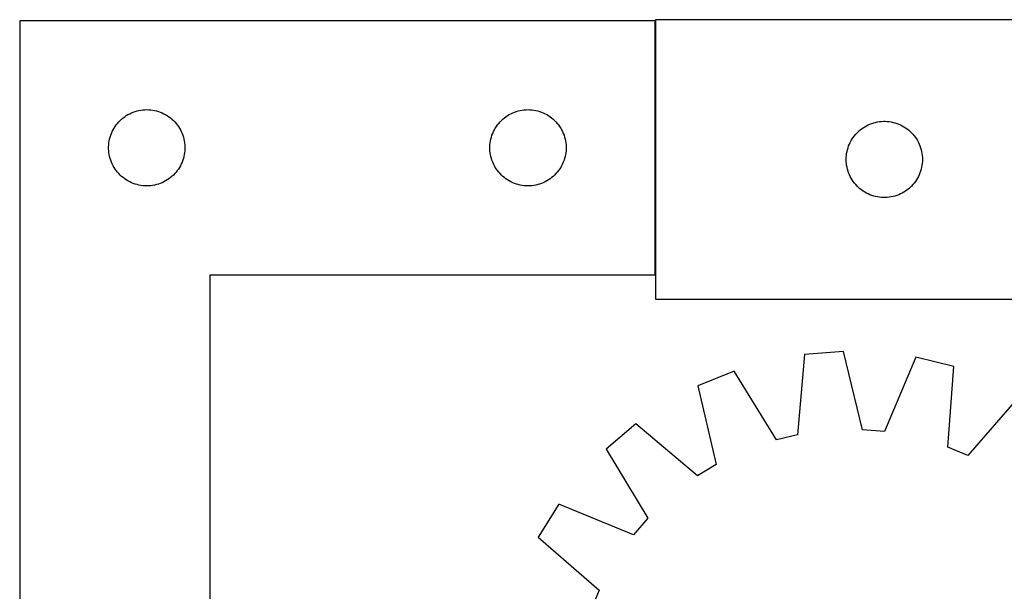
# Model space of a CAD drawing. Header units: millimetres. Extents: x 7 to 1493, y 7 to 496.
# Tile 2 of 6: x 31 to 418, y 271 to 496. Entities that reach past the tile are written whole.
import ezdxf

# ---------------------------------------------------------------- set-up
doc = ezdxf.new("R2010")
doc.units = ezdxf.units.MM
doc.layers.add('COMMON', color=5, linetype='CONTINUOUS', true_color=0x0000ff)
doc.layers.add('CUT', color=7, linetype='CONTINUOUS', true_color=0x000000)

msp = doc.modelspace()

# ---------------------------------------------------------------- linework, layer by layer
at = {"layer": 'COMMON'}
msp.add_line((280.939243, 495.498102), (280.939243, 395.498102), dxfattribs=at)
at = {"layer": 'CUT'}
for p, q in [((461.039244, 495.910218), (281.039244, 495.910218)), ((281.039244, 495.910218), (281.039244, 385.910218)), ((30.839243, 495.498102), (30.839243, 195.498102)), ((280.839243, 495.498102), (30.839243, 495.498102)), ((280.839243, 395.498102), (280.839243, 495.498102)), ((70.936961, 456.765081), (71.530101, 457.259899)), ((71.530101, 457.259899), (72.147927, 457.723527)), ((72.147927, 457.723527), (72.7888, 458.154735)), ((72.7888, 458.154735), (73.451022, 458.55238)), ((73.451022, 458.55238), (74.132836, 458.915408)), ((74.132836, 458.915408), (74.832435, 459.242855)), ((74.832435, 459.242855), (75.547962, 459.533854)), ((75.547962, 459.533854), (76.277521, 459.787633)), ((76.277521, 459.787633), (77.019176, 460.003518)), ((77.019176, 460.003518), (77.770962, 460.180937)), ((77.770962, 460.180937), (78.530885, 460.31942)), ((78.530885, 460.31942), (79.296928, 460.4186)), ((79.296928, 460.4186), (80.067062, 460.478213)), ((80.067062, 460.478213), (80.839243, 460.498102)), ((80.839243, 460.498102), (81.611425, 460.478213)), ((81.611425, 460.478213), (82.381558, 460.4186)), ((82.381558, 460.4186), (83.147602, 460.31942)), ((83.147602, 460.31942), (83.907524, 460.180937)), ((83.907524, 460.180937), (84.65931, 460.003518)), ((84.65931, 460.003518), (85.400966, 459.787633)), ((85.400966, 459.787633), (86.130525, 459.533854)), ((86.130525, 459.533854), (86.846052, 459.242855)), ((86.846052, 459.242855), (87.54565, 458.915408)), ((87.54565, 458.915408), (88.227464, 458.55238)), ((88.227464, 458.55238), (88.889686, 458.154735)), ((88.889686, 458.154735), (89.53056, 457.723527)), ((89.53056, 457.723527), (90.148386, 457.259899)), ((90.148386, 457.259899), (90.741525, 456.765081)), ((220.936961, 456.765081), (221.530101, 457.259899)), ((221.530101, 457.259899), (222.147927, 457.723527)), ((222.147927, 457.723527), (222.7888, 458.154735)), ((222.7888, 458.154735), (223.451022, 458.55238)), ((223.451022, 458.55238), (224.132836, 458.915408)), ((224.132836, 458.915408), (224.832435, 459.242855)), ((224.832435, 459.242855), (225.547962, 459.533854)), ((225.547962, 459.533854), (226.277521, 459.787633)), ((226.277521, 459.787633), (227.019176, 460.003518)), ((227.019176, 460.003518), (227.770962, 460.180937)), ((227.770962, 460.180937), (228.530885, 460.31942)), ((228.530885, 460.31942), (229.296928, 460.4186)), ((229.296928, 460.4186), (230.067062, 460.478213)), ((230.067062, 460.478213), (230.839243, 460.498102)), ((230.839243, 460.498102), (231.611425, 460.478213)), ((231.611425, 460.478213), (232.381558, 460.4186)), ((232.381558, 460.4186), (233.147602, 460.31942)), ((233.147602, 460.31942), (233.907524, 460.180937)), ((233.907524, 460.180937), (234.65931, 460.003518)), ((234.65931, 460.003518), (235.400966, 459.787633)), ((235.400966, 459.787633), (236.130525, 459.533854)), ((236.130525, 459.533854), (236.846052, 459.242855)), ((236.846052, 459.242855), (237.54565, 458.915408)), ((237.54565, 458.915408), (238.227464, 458.55238)), ((238.227464, 458.55238), (238.889686, 458.154735)), ((238.889686, 458.154735), (239.53056, 457.723527)), ((239.53056, 457.723527), (240.148386, 457.259899)), ((240.148386, 457.259899), (240.741525, 456.765081)), ((67.979524, 453.219994), (68.394088, 453.871758)), ((68.394088, 453.871758), (68.841655, 454.501316)), ((68.841655, 454.501316), (69.321037, 455.107)), ((69.321037, 455.107), (69.830963, 455.687202)), ((69.830963, 455.687202), (70.370081, 456.240385)), ((70.370081, 456.240385), (70.936961, 456.765081)), ((90.741525, 456.765081), (91.308406, 456.240385)), ((91.308406, 456.240385), (91.847524, 455.687202)), ((91.847524, 455.687202), (92.35745, 455.107)), ((92.35745, 455.107), (92.836832, 454.501316)), ((92.836832, 454.501316), (93.284398, 453.871758)), ((93.284398, 453.871758), (93.698963, 453.219994)), ((217.979524, 453.219994), (218.394088, 453.871758)), ((218.394088, 453.871758), (218.841655, 454.501316)), ((218.841655, 454.501316), (219.321037, 455.107)), ((219.321037, 455.107), (219.830963, 455.687202)), ((219.830963, 455.687202), (220.370081, 456.240385)), ((220.370081, 456.240385), (220.936961, 456.765081)), ((240.741525, 456.765081), (241.308406, 456.240385)), ((241.308406, 456.240385), (241.847524, 455.687202)), ((241.847524, 455.687202), (242.35745, 455.107)), ((242.35745, 455.107), (242.836832, 454.501316)), ((242.836832, 454.501316), (243.284398, 453.871758)), ((243.284398, 453.871758), (243.698963, 453.219994)), ((362.03603, 452.907807), (362.665588, 453.355373)), ((362.665588, 453.355373), (363.317352, 453.769938)), ((363.317352, 453.769938), (363.989593, 454.1504)), ((363.989593, 454.1504), (364.680528, 454.495752)), ((364.680528, 454.495752), (365.388326, 454.805078)), ((365.388326, 454.805078), (366.111109, 455.077557)), ((366.111109, 455.077557), (366.84696, 455.312466)), ((366.84696, 455.312466), (367.593928, 455.509184)), ((367.593928, 455.509184), (368.350033, 455.667187)), ((368.350033, 455.667187), (369.113269, 455.786058)), ((369.113269, 455.786058), (369.881612, 455.865481)), ((369.881612, 455.865481), (370.653026, 455.905245)), ((370.653026, 455.905245), (371.425463, 455.905245)), ((371.425463, 455.905245), (372.196876, 455.865481)), ((372.196876, 455.865481), (372.96522, 455.786058)), ((372.96522, 455.786058), (373.728456, 455.667187)), ((373.728456, 455.667187), (374.48456, 455.509184)), ((374.48456, 455.509184), (375.231529, 455.312466)), ((375.231529, 455.312466), (375.96738, 455.077557)), ((375.96738, 455.077557), (376.690163, 454.805078)), ((376.690163, 454.805078), (377.39796, 454.495752)), ((377.39796, 454.495752), (378.088895, 454.1504)), ((378.088895, 454.1504), (378.761136, 453.769938)), ((378.761136, 453.769938), (379.4129, 453.355373)), ((379.4129, 453.355373), (380.042458, 452.907807)), ((66.240278, 448.943418), (66.436995, 449.690386)), ((66.436995, 449.690386), (66.671905, 450.426238)), ((66.671905, 450.426238), (66.944384, 451.14902)), ((66.944384, 451.14902), (67.253709, 451.856818)), ((67.253709, 451.856818), (67.599061, 452.547753)), ((67.599061, 452.547753), (67.979524, 453.219994)), ((93.698963, 453.219994), (94.079425, 452.547753)), ((94.079425, 452.547753), (94.424777, 451.856818)), ((94.424777, 451.856818), (94.734103, 451.14902)), ((94.734103, 451.14902), (95.006582, 450.426238)), ((95.006582, 450.426238), (95.241491, 449.690386)), ((95.241491, 449.690386), (95.438209, 448.943418)), ((216.240278, 448.943418), (216.436995, 449.690386)), ((216.436995, 449.690386), (216.671905, 450.426238)), ((216.671905, 450.426238), (216.944384, 451.14902)), ((216.944384, 451.14902), (217.253709, 451.856818)), ((217.253709, 451.856818), (217.599061, 452.547753)), ((217.599061, 452.547753), (217.979524, 453.219994)), ((243.698963, 453.219994), (244.079425, 452.547753)), ((244.079425, 452.547753), (244.424777, 451.856818)), ((244.424777, 451.856818), (244.734103, 451.14902)), ((244.734103, 451.14902), (245.006582, 450.426238)), ((245.006582, 450.426238), (245.241491, 449.690386)), ((245.241491, 449.690386), (245.438209, 448.943418)), ((358.382611, 448.960661), (358.813819, 449.601535)), ((358.813819, 449.601535), (359.277447, 450.21936)), ((359.277447, 450.21936), (359.772265, 450.8125)), ((359.772265, 450.8125), (360.296961, 451.379381)), ((360.296961, 451.379381), (360.850144, 451.918499)), ((360.850144, 451.918499), (361.430347, 452.428425)), ((361.430347, 452.428425), (362.03603, 452.907807)), ((380.042458, 452.907807), (380.648142, 452.428425)), ((380.648142, 452.428425), (381.228344, 451.918499)), ((381.228344, 451.918499), (381.781527, 451.379381)), ((381.781527, 451.379381), (382.306223, 450.8125)), ((382.306223, 450.8125), (382.801041, 450.21936)), ((382.801041, 450.21936), (383.264669, 449.601535)), ((383.264669, 449.601535), (383.695878, 448.960661)), ((65.844216, 445.884321), (65.88398, 446.655734)), ((65.844216, 445.111883), (65.844216, 445.884321)), ((65.88398, 446.655734), (65.963403, 447.424077)), ((65.963403, 447.424077), (66.082274, 448.187313)), ((66.082274, 448.187313), (66.240278, 448.943418)), ((95.438209, 448.943418), (95.596213, 448.187313)), ((95.596213, 448.187313), (95.715083, 447.424077)), ((95.715083, 447.424077), (95.794506, 446.655734)), ((95.794506, 446.655734), (95.83427, 445.884321)), ((95.83427, 445.884321), (95.83427, 445.111883)), ((215.844216, 445.884321), (215.88398, 446.655734)), ((215.844216, 445.111883), (215.844216, 445.884321)), ((215.88398, 446.655734), (215.963403, 447.424077)), ((215.963403, 447.424077), (216.082274, 448.187313)), ((216.082274, 448.187313), (216.240278, 448.943418)), ((245.438209, 448.943418), (245.596213, 448.187313)), ((245.596213, 448.187313), (245.715083, 447.424077)), ((245.715083, 447.424077), (245.794506, 446.655734)), ((245.794506, 446.655734), (245.83427, 445.884321)), ((245.83427, 445.884321), (245.83427, 445.111883)), ((356.749714, 445.471941), (357.003492, 446.201499)), ((357.003492, 446.201499), (357.294491, 446.917027)), ((357.294491, 446.917027), (357.621938, 447.616625)), ((357.621938, 447.616625), (357.984966, 448.298439)), ((357.984966, 448.298439), (358.382611, 448.960661)), ((383.695878, 448.960661), (384.093523, 448.298439)), ((384.093523, 448.298439), (384.456551, 447.616625)), ((384.456551, 447.616625), (384.783998, 446.917027)), ((384.783998, 446.917027), (385.074997, 446.201499)), ((385.074997, 446.201499), (385.328775, 445.471941)), ((65.88398, 444.34047), (65.844216, 445.111883)), ((65.963403, 443.572127), (65.88398, 444.34047)), ((66.082274, 442.80889), (65.963403, 443.572127)), ((66.240278, 442.052786), (66.082274, 442.80889)), ((66.436995, 441.305817), (66.240278, 442.052786)), ((95.438209, 442.052786), (95.241491, 441.305817)), ((95.596213, 442.80889), (95.438209, 442.052786)), ((95.715083, 443.572127), (95.596213, 442.80889)), ((95.794506, 444.34047), (95.715083, 443.572127)), ((95.83427, 445.111883), (95.794506, 444.34047)), ((215.88398, 444.34047), (215.844216, 445.111883)), ((215.963403, 443.572127), (215.88398, 444.34047)), ((216.082274, 442.80889), (215.963403, 443.572127)), ((216.240278, 442.052786), (216.082274, 442.80889)), ((216.436995, 441.305817), (216.240278, 442.052786)), ((245.438209, 442.052786), (245.241491, 441.305817)), ((245.596213, 442.80889), (245.438209, 442.052786)), ((245.715083, 443.572127), (245.596213, 442.80889)), ((245.794506, 444.34047), (245.715083, 443.572127)), ((245.83427, 445.111883), (245.794506, 444.34047)), ((356.039244, 440.910218), (356.059133, 441.6824)), ((356.059133, 441.6824), (356.118746, 442.452533)), ((356.118746, 442.452533), (356.217926, 443.218577)), ((356.217926, 443.218577), (356.356409, 443.978499)), ((356.356409, 443.978499), (356.533828, 444.730285)), ((356.533828, 444.730285), (356.749714, 445.471941)), ((385.328775, 445.471941), (385.54466, 444.730285)), ((385.54466, 444.730285), (385.72208, 443.978499)), ((385.72208, 443.978499), (385.860563, 443.218577)), ((385.860563, 443.218577), (385.959742, 442.452533)), ((385.959742, 442.452533), (386.019356, 441.6824)), ((386.019356, 441.6824), (386.039244, 440.910218)), ((66.671905, 440.569966), (66.436995, 441.305817)), ((66.944384, 439.847183), (66.671905, 440.569966)), ((67.253709, 439.139386), (66.944384, 439.847183)), ((67.599061, 438.448451), (67.253709, 439.139386)), ((67.979524, 437.77621), (67.599061, 438.448451)), ((68.394088, 437.124446), (67.979524, 437.77621)), ((93.698963, 437.77621), (93.284398, 437.124446)), ((94.079425, 438.448451), (93.698963, 437.77621)), ((94.424777, 439.139386), (94.079425, 438.448451)), ((94.734103, 439.847183), (94.424777, 439.139386)), ((95.006582, 440.569966), (94.734103, 439.847183)), ((95.241491, 441.305817), (95.006582, 440.569966)), ((216.671905, 440.569966), (216.436995, 441.305817)), ((216.944384, 439.847183), (216.671905, 440.569966)), ((217.253709, 439.139386), (216.944384, 439.847183)), ((217.599061, 438.448451), (217.253709, 439.139386)), ((217.979524, 437.77621), (217.599061, 438.448451)), ((218.394088, 437.124446), (217.979524, 437.77621)), ((243.698963, 437.77621), (243.284398, 437.124446)), ((244.079425, 438.448451), (243.698963, 437.77621)), ((244.424777, 439.139386), (244.079425, 438.448451)), ((244.734103, 439.847183), (244.424777, 439.139386)), ((245.006582, 440.569966), (244.734103, 439.847183)), ((245.241491, 441.305817), (245.006582, 440.569966)), ((356.059133, 440.138037), (356.039244, 440.910218)), ((356.118746, 439.367903), (356.059133, 440.138037)), ((356.217926, 438.60186), (356.118746, 439.367903)), ((356.356409, 437.841937), (356.217926, 438.60186)), ((356.533828, 437.090151), (356.356409, 437.841937)), ((385.72208, 437.841937), (385.54466, 437.090151)), ((385.860563, 438.60186), (385.72208, 437.841937)), ((385.959742, 439.367903), (385.860563, 438.60186)), ((386.019356, 440.138037), (385.959742, 439.367903)), ((386.039244, 440.910218), (386.019356, 440.138037)), ((68.841655, 436.494888), (68.394088, 437.124446)), ((69.321037, 435.889204), (68.841655, 436.494888)), ((69.830963, 435.309002), (69.321037, 435.889204)), ((70.370081, 434.755819), (69.830963, 435.309002)), ((70.936961, 434.231123), (70.370081, 434.755819)), ((71.530101, 433.736305), (70.936961, 434.231123)), ((90.741525, 434.231123), (90.148386, 433.736305)), ((91.308406, 434.755819), (90.741525, 434.231123)), ((91.847524, 435.309002), (91.308406, 434.755819)), ((92.35745, 435.889204), (91.847524, 435.309002)), ((92.836832, 436.494888), (92.35745, 435.889204)), ((93.284398, 437.124446), (92.836832, 436.494888)), ((218.841655, 436.494888), (218.394088, 437.124446)), ((219.321037, 435.889204), (218.841655, 436.494888)), ((219.830963, 435.309002), (219.321037, 435.889204)), ((220.370081, 434.755819), (219.830963, 435.309002)), ((220.936961, 434.231123), (220.370081, 434.755819)), ((221.530101, 433.736305), (220.936961, 434.231123)), ((240.741525, 434.231123), (240.148386, 433.736305)), ((241.308406, 434.755819), (240.741525, 434.231123)), ((241.847524, 435.309002), (241.308406, 434.755819)), ((242.35745, 435.889204), (241.847524, 435.309002)), ((242.836832, 436.494888), (242.35745, 435.889204)), ((243.284398, 437.124446), (242.836832, 436.494888)), ((356.749714, 436.348496), (356.533828, 437.090151)), ((357.003492, 435.618937), (356.749714, 436.348496)), ((357.294491, 434.90341), (357.003492, 435.618937)), ((357.621938, 434.203811), (357.294491, 434.90341)), ((357.984966, 433.521997), (357.621938, 434.203811)), ((384.456551, 434.203811), (384.093523, 433.521997)), ((384.783998, 434.90341), (384.456551, 434.203811)), ((385.074997, 435.618937), (384.783998, 434.90341)), ((385.328775, 436.348496), (385.074997, 435.618937)), ((385.54466, 437.090151), (385.328775, 436.348496)), ((72.147927, 433.272677), (71.530101, 433.736305)), ((72.7888, 432.841468), (72.147927, 433.272677)), ((73.451022, 432.443823), (72.7888, 432.841468)), ((74.132836, 432.080796), (73.451022, 432.443823)), ((74.832435, 431.753348), (74.132836, 432.080796)), ((75.547962, 431.46235), (74.832435, 431.753348)), ((76.277521, 431.208571), (75.547962, 431.46235)), ((77.019176, 430.992686), (76.277521, 431.208571)), ((77.770962, 430.815267), (77.019176, 430.992686)), ((78.530885, 430.676783), (77.770962, 430.815267)), ((79.296928, 430.577604), (78.530885, 430.676783)), ((80.067062, 430.51799), (79.296928, 430.577604)), ((80.839243, 430.498102), (80.067062, 430.51799)), ((81.611425, 430.51799), (80.839243, 430.498102)), ((82.381558, 430.577604), (81.611425, 430.51799)), ((83.147602, 430.676783), (82.381558, 430.577604)), ((83.907524, 430.815267), (83.147602, 430.676783)), ((84.65931, 430.992686), (83.907524, 430.815267)), ((85.400966, 431.208571), (84.65931, 430.992686)), ((86.130525, 431.46235), (85.400966, 431.208571)), ((86.846052, 431.753348), (86.130525, 431.46235)), ((87.54565, 432.080796), (86.846052, 431.753348)), ((88.227464, 432.443823), (87.54565, 432.080796)), ((88.889686, 432.841468), (88.227464, 432.443823)), ((89.53056, 433.272677), (88.889686, 432.841468)), ((90.148386, 433.736305), (89.53056, 433.272677)), ((222.147927, 433.272677), (221.530101, 433.736305)), ((222.7888, 432.841468), (222.147927, 433.272677)), ((223.451022, 432.443823), (222.7888, 432.841468)), ((224.132836, 432.080796), (223.451022, 432.443823)), ((224.832435, 431.753348), (224.132836, 432.080796)), ((225.547962, 431.46235), (224.832435, 431.753348)), ((226.277521, 431.208571), (225.547962, 431.46235)), ((227.019176, 430.992686), (226.277521, 431.208571)), ((227.770962, 430.815267), (227.019176, 430.992686)), ((228.530885, 430.676783), (227.770962, 430.815267)), ((229.296928, 430.577604), (228.530885, 430.676783)), ((230.067062, 430.51799), (229.296928, 430.577604)), ((230.839243, 430.498102), (230.067062, 430.51799)), ((231.611425, 430.51799), (230.839243, 430.498102)), ((232.381558, 430.577604), (231.611425, 430.51799)), ((233.147602, 430.676783), (232.381558, 430.577604)), ((233.907524, 430.815267), (233.147602, 430.676783)), ((234.65931, 430.992686), (233.907524, 430.815267)), ((235.400966, 431.208571), (234.65931, 430.992686)), ((236.130525, 431.46235), (235.400966, 431.208571)), ((236.846052, 431.753348), (236.130525, 431.46235)), ((237.54565, 432.080796), (236.846052, 431.753348)), ((238.227464, 432.443823), (237.54565, 432.080796)), ((238.889686, 432.841468), (238.227464, 432.443823)), ((239.53056, 433.272677), (238.889686, 432.841468)), ((240.148386, 433.736305), (239.53056, 433.272677)), ((358.382611, 432.859775), (357.984966, 433.521997)), ((358.813819, 432.218902), (358.382611, 432.859775)), ((359.277447, 431.601076), (358.813819, 432.218902)), ((359.772265, 431.007936), (359.277447, 431.601076)), ((360.296961, 430.441056), (359.772265, 431.007936)), ((360.850144, 429.901938), (360.296961, 430.441056)), ((381.781527, 430.441056), (381.228344, 429.901938)), ((382.306223, 431.007936), (381.781527, 430.441056)), ((382.801041, 431.601076), (382.306223, 431.007936)), ((383.264669, 432.218902), (382.801041, 431.601076)), ((383.695878, 432.859775), (383.264669, 432.218902)), ((384.093523, 433.521997), (383.695878, 432.859775)), ((361.430347, 429.392012), (360.850144, 429.901938)), ((362.03603, 428.91263), (361.430347, 429.392012)), ((362.665588, 428.465063), (362.03603, 428.91263)), ((363.317352, 428.050499), (362.665588, 428.465063)), ((363.989593, 427.670036), (363.317352, 428.050499)), ((364.680528, 427.324684), (363.989593, 427.670036)), ((365.388326, 427.015359), (364.680528, 427.324684)), ((366.111109, 426.74288), (365.388326, 427.015359)), ((366.84696, 426.50797), (366.111109, 426.74288)), ((367.593928, 426.311253), (366.84696, 426.50797)), ((368.350033, 426.153249), (367.593928, 426.311253)), ((369.113269, 426.034378), (368.350033, 426.153249)), ((373.728456, 426.153249), (372.96522, 426.034378)), ((374.48456, 426.311253), (373.728456, 426.153249)), ((375.231529, 426.50797), (374.48456, 426.311253)), ((375.96738, 426.74288), (375.231529, 426.50797)), ((376.690163, 427.015359), (375.96738, 426.74288)), ((377.39796, 427.324684), (376.690163, 427.015359)), ((378.088895, 427.670036), (377.39796, 427.324684)), ((378.761136, 428.050499), (378.088895, 427.670036)), ((379.4129, 428.465063), (378.761136, 428.050499)), ((380.042458, 428.91263), (379.4129, 428.465063)), ((380.648142, 429.392012), (380.042458, 428.91263)), ((381.228344, 429.901938), (380.648142, 429.392012)), ((369.881612, 425.954955), (369.113269, 426.034378)), ((370.653026, 425.915191), (369.881612, 425.954955)), ((371.425463, 425.915191), (370.653026, 425.915191)), ((372.196876, 425.954955), (371.425463, 425.915191)), ((372.96522, 426.034378), (372.196876, 425.954955)), ((105.839243, 195.498102), (105.839243, 395.498102)), ((105.839243, 395.498102), (280.839243, 395.498102)), ((281.039244, 385.910218), (461.039244, 385.910218)), ((339.670187, 364.177201), (336.914364, 332.532609)), ((355.01214, 365.341263), (339.670187, 364.177201)), ((362.510959, 334.474736), (355.01214, 365.341263)), ((383.456606, 363.022179), (371.056946, 333.77798)), ((398.407385, 359.388344), (383.456606, 363.022179)), ((311.901256, 357.592957), (297.669907, 351.744944)), ((328.571338, 330.554408), (311.901256, 357.592957)), ((396.000905, 327.71527), (398.407385, 359.388344)), ((297.669907, 351.744944), (304.82768, 320.797553)), ((424.743044, 348.392941), (403.913312, 324.41176)), ((273.294727, 336.901885), (261.567045, 326.942365)), ((297.504288, 316.338035), (273.294727, 336.901885)), ((371.056946, 333.77798), (362.510959, 334.474736)), ((336.914364, 332.532609), (328.571338, 330.554408)), ((261.567045, 326.942365), (277.937762, 299.721521)), ((403.913312, 324.41176), (396.000905, 327.71527)), ((304.82768, 320.797553), (297.504288, 316.338035)), ((242.971629, 305.293432), (234.895602, 292.197313)), ((272.350869, 293.217215), (242.971629, 305.293432)), ((277.937762, 299.721521), (272.350869, 293.217215)), ((234.895602, 292.197313), (258.876782, 271.367581)), ((258.876782, 271.367581), (255.573272, 263.455173))]:
    msp.add_line(p, q, dxfattribs=at)

doc.saveas('drawing.dxf')
